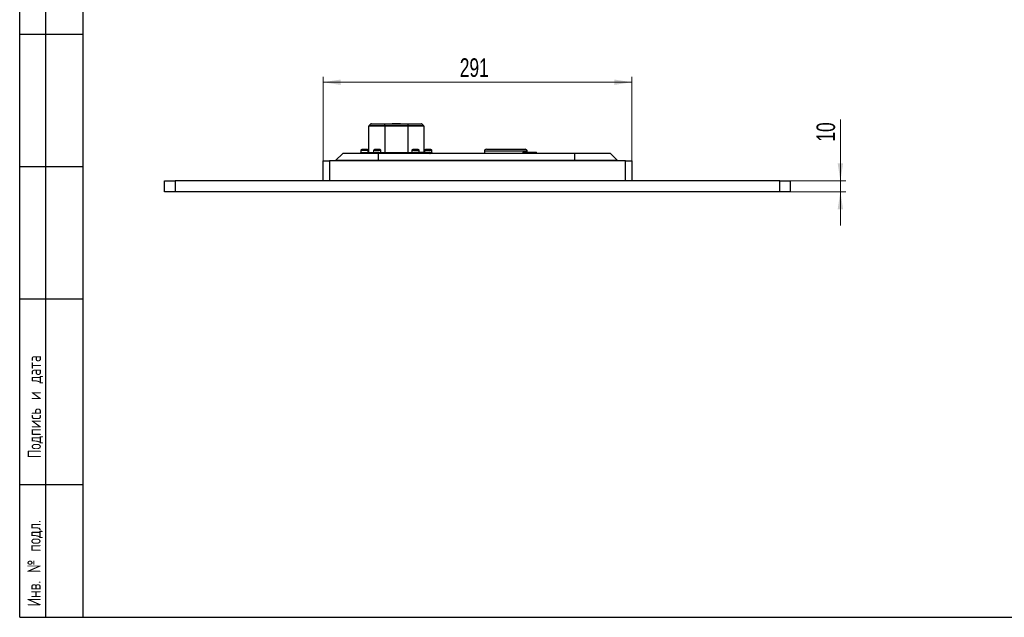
# Model space of a CAD drawing. Header units: millimetres. Extents: x 8 to 415, y 1 to 292.
# Tile 1 of 8: x 8 to 194, y 5 to 118. Entities that reach past the tile are written whole.
import ezdxf

# ---------------------------------------------------------------- set-up
doc = ezdxf.new("R2010")
doc.units = ezdxf.units.MM
doc.styles.add('SLDTEXTSTYLE0', font='TXT', dxfattribs={"width": 0.7, "bigfont": 'bigfont'})
doc.styles.add('SLDTEXTSTYLE1', font='TXT', dxfattribs={"width": 0.7})
doc.dimstyles.new('SLDDIMSTYLE0', dxfattribs={"dimtxt": 3.5, "dimasz": 3.302, "dimexe": 0, "dimexo": 0.0625, "dimgap": 0.875, "dimtad": 2, "dimlfac": 5, "dimrnd": 1e-09, "dimzin": 12, "dimdsep": 46, "dimtxsty": 'SLDTEXTSTYLE1', "dimsah": 1, "dimcen": 0.09, "dimadec": 0, "dimazin": 3, "dimtfac": 1, "dimtdec": 3, "dimtofl": 0, "dimtmove": 0, "dimatfit": 3, "dimfxl": 0, "dimfrac": 2, "dimtolj": 1, "dimtzin": 12, "dimarcsym": 0})
doc.dimstyles.new('SLDDIMSTYLE1', dxfattribs={"dimtxt": 3.5, "dimasz": 3.302, "dimexe": 0, "dimexo": 0.0625, "dimgap": 0.875, "dimtad": 2, "dimlfac": 5, "dimrnd": 1e-09, "dimzin": 12, "dimdsep": 46, "dimtxsty": 'SLDTEXTSTYLE1', "dimsah": 1, "dimcen": 0.09, "dimadec": 0, "dimazin": 3, "dimtfac": 1, "dimtdec": 3, "dimtmove": 0, "dimatfit": 0, "dimfxl": 0, "dimfrac": 2, "dimtolj": 1, "dimtzin": 12, "dimarcsym": 0})

# ---------------------------------------------------------------- blocks, each defined once
blk = doc.blocks.new('_D_9')
at = {"color": 7, "linetype": 'Continuous', "lineweight": 0}
for p, q in [((65.23, 91.12), (65.23, 106.95)), ((65.23, 105.95), (123.43, 105.95)), ((123.43, 91.12), (123.43, 106.95))]:
    blk.add_line(p, q, dxfattribs=at)
at = {"color": 7, "linetype": 'Continuous', "lineweight": 18}
for points in [[(65.23, 105.95), (68.53, 105.44), (68.53, 106.46)], [(123.43, 105.95), (120.13, 106.46), (120.13, 105.44)]]:
    blk.add_solid(points, dxfattribs=at)
at = {"color": 7, "linetype": 'Continuous', "lineweight": 18, "insert": (91, 110.46), "char_height": 3.5, "attachment_point": 1, "style": 'SLDTEXTSTYLE1'}
blk.add_mtext('291', dxfattribs=at)
blk = doc.blocks.new('_D_10')
at = {"color": 7, "linetype": 'Continuous', "lineweight": 0}
for p, q in [((162.78, 87.32), (162.78, 98.94)), ((153.33, 87.32), (163.78, 87.32)), ((162.78, 85.3), (162.78, 87.32)), ((153.33, 85.3), (163.78, 85.3)), ((162.78, 85.3), (162.78, 78.95))]:
    blk.add_line(p, q, dxfattribs=at)
at = {"color": 7, "linetype": 'Continuous', "lineweight": 18}
for points in [[(162.78, 87.32), (163.29, 90.62), (162.27, 90.62)], [(162.78, 85.3), (162.27, 81.99), (163.29, 81.99)]]:
    blk.add_solid(points, dxfattribs=at)
at = {"color": 7, "linetype": 'Continuous', "lineweight": 18, "insert": (158.27, 94.74), "char_height": 3.5, "attachment_point": 1, "rotation": 90, "style": 'SLDTEXTSTYLE1'}
blk.add_mtext('10', dxfattribs=at)

msp = doc.modelspace()

# ---------------------------------------------------------------- linework, layer by layer
at = {"color": 7, "linetype": 'Continuous', "lineweight": 25}
for p, q in [((20, 5), (20, 292)), ((8, 5), (8, 150.0001)), ((12.8784, 150.0001), (12.8784, 5.0001)), ((20, 5), (20, 150.0001)), ((8, 115), (20, 115)), ((73.8396, 92.7161), (73.8396, 97.6333)), ((76.8396, 97.6333), (73.8396, 97.6333)), ((73.8982, 97.7747), (74.181, 98.0575)), ((73.8982, 97.7747), (76.8396, 97.7747)), ((76.8396, 98.0575), (74.181, 98.0575)), ((74.3224, 98.1161), (76.8396, 98.1161)), ((76.8396, 98.1161), (81.2396, 98.1161)), ((76.8396, 98.0575), (76.8396, 98.1161)), ((81.2396, 98.0575), (76.8396, 98.0575)), ((76.8396, 97.7747), (76.8396, 98.0575)), ((76.8396, 97.7747), (76.8396, 97.6333)), ((76.8396, 97.7747), (81.2396, 97.7747)), ((76.8396, 97.6333), (76.8396, 92.7161)), ((81.2396, 97.6333), (76.8396, 97.6333)), ((78.2756, 98.1761), (78.2756, 98.1161)), ((78.2756, 98.1761), (79.8036, 98.1761)), ((79.8036, 98.1161), (79.8036, 98.1761)), ((81.2396, 98.1161), (83.7567, 98.1161)), ((81.2396, 98.1161), (81.2396, 98.0575)), ((81.2396, 97.7747), (81.2396, 98.0575)), ((83.8982, 98.0575), (81.2396, 98.0575)), ((81.2396, 97.7747), (81.2396, 97.6333)), ((81.2396, 97.7747), (84.181, 97.7747)), ((81.2396, 92.7161), (81.2396, 97.6333)), ((84.2396, 97.6333), (81.2396, 97.6333)), ((84.181, 97.7747), (83.8982, 98.0575)), ((84.2396, 97.6333), (84.2396, 92.7761)), ((72.3396, 93.1321), (72.3396, 92.7161)), ((72.3396, 93.1321), (72.87, 93.1321)), ((73.5654, 93.2361), (72.5138, 93.2361)), ((72.87, 93.1321), (73.7396, 93.1321)), ((73.7396, 92.7161), (73.7396, 93.1321)), ((74.7396, 93.1321), (74.7396, 92.7161)), ((74.7396, 93.1321), (75.3799, 93.1321)), ((75.9654, 93.2361), (74.9138, 93.2361)), ((75.3799, 93.1321), (76.1396, 93.1321)), ((76.1396, 92.7161), (76.1396, 93.1321)), ((81.9396, 93.1321), (81.9396, 92.7161)), ((81.9396, 93.1321), (82.5799, 93.1321)), ((83.1654, 93.2361), (82.1138, 93.2361)), ((82.5799, 93.1321), (83.3396, 93.1321)), ((83.3396, 92.7761), (83.3396, 93.1321)), ((84.3396, 93.1321), (84.3396, 92.7761)), ((84.3396, 93.1321), (85.7396, 93.1321)), ((84.7201, 93.2361), (84.5138, 93.2361)), ((85.5654, 93.2361), (84.7201, 93.2361)), ((84.843, 93.2361), (84.843, 93.2396)), ((85.2362, 93.2396), (85.2362, 93.2361)), ((85.7396, 92.7161), (85.7396, 93.1321)), ((95.6296, 92.9161), (95.6296, 92.5161)), ((103.7296, 92.9161), (95.6296, 92.9161)), ((96.0296, 93.3161), (103.3296, 93.3161)), ((103.7296, 92.7761), (103.7296, 92.9161)), ((65.2296, 87.3161), (65.2296, 91.1161)), ((65.2296, 91.1161), (66.4296, 91.1161)), ((66.4296, 91.1161), (66.4296, 87.3161)), ((122.2296, 91.1161), (66.4296, 91.1161)), ((67.5896, 91.1661), (68.9396, 92.5161)), ((67.5896, 91.1161), (67.5896, 91.1661)), ((75.6796, 91.1661), (67.5896, 91.1661)), ((75.6796, 92.5161), (68.9396, 92.5161)), ((72.4396, 92.7161), (72.3396, 92.7161)), ((72.4396, 92.7161), (72.5896, 92.7161)), ((72.5896, 92.7161), (75.079, 92.7161)), ((72.5896, 92.7161), (72.5896, 92.5161)), ((75.3799, 92.7161), (75.0696, 92.7161)), ((75.8096, 92.7161), (75.3799, 92.7161)), ((75.6796, 91.1661), (75.6796, 92.5161)), ((112.6796, 92.5161), (75.6796, 92.5161)), ((112.6796, 91.1661), (75.6796, 91.1661)), ((75.6796, 91.1161), (75.6796, 91.1661)), ((75.8001, 92.7161), (82.279, 92.7161)), ((82.5799, 92.7161), (82.2696, 92.7161)), ((82.9196, 92.7161), (82.5799, 92.7161)), ((82.9196, 92.7161), (82.9196, 92.5761)), ((82.9196, 92.7161), (85.4396, 92.7161)), ((82.9196, 92.5761), (85.4396, 92.5761)), ((82.9796, 92.7761), (85.3796, 92.7761)), ((85.4396, 92.5761), (85.4396, 92.7161)), ((85.4396, 92.7161), (85.4896, 92.7161)), ((85.4896, 92.7161), (85.4896, 92.5161)), ((85.4896, 92.7161), (85.6396, 92.7161)), ((85.7396, 92.7161), (85.6396, 92.7161)), ((102.9196, 92.7161), (102.9196, 92.5761)), ((102.9196, 92.7161), (105.4396, 92.7161)), ((102.9196, 92.5761), (105.4396, 92.5761)), ((102.9796, 92.7761), (105.3796, 92.7761)), ((105.4396, 92.5761), (105.4396, 92.7161)), ((119.4196, 92.5161), (112.6796, 92.5161)), ((112.6796, 91.1661), (112.6796, 92.5161)), ((120.7696, 91.1661), (112.6796, 91.1661)), ((112.6796, 91.1161), (112.6796, 91.1661)), ((120.7696, 91.1661), (119.4196, 92.5161)), ((120.7696, 91.1161), (120.7696, 91.1661)), ((122.2296, 87.3161), (122.2296, 91.1161)), ((122.2296, 91.1161), (123.4296, 91.1161)), ((123.4296, 91.1161), (123.4296, 87.3161)), ((20, 90), (8, 90)), ((35.3296, 87.3161), (37.3296, 87.3161)), ((35.3296, 85.2961), (35.3296, 87.3161)), ((37.3296, 87.3161), (37.3296, 85.2961)), ((151.3296, 87.3161), (37.3296, 87.3161)), ((151.3296, 85.2961), (151.3296, 87.3161)), ((151.3296, 87.3161), (153.3296, 87.3161)), ((153.3296, 87.3161), (153.3296, 85.2961)), ((37.3296, 85.2961), (35.3296, 85.2961)), ((151.3296, 85.2961), (37.3296, 85.2961)), ((153.3296, 85.2961), (151.3296, 85.2961)), ((20, 65), (8, 65)), ((20, 30), (8, 30)), ((8, 5), (20, 5)), ((20, 5), (415, 5))]:
    msp.add_line(p, q, dxfattribs=at)
for centre, radius, start, end in [((74.0396, 97.6333), 0.2, 135, 180), ((74.3224, 97.9161), 0.2, 90, 135), ((83.7567, 97.9161), 0.2, 45, 90), ((84.0396, 97.6333), 0.2, 0, 45), ((73.0396, 92.1574), 1.2, 115.98621, 125.685335), ((73.0396, 92.1574), 1.2, 54.314665, 64.01379), ((75.4396, 92.1574), 1.2, 115.98621, 125.685335), ((75.4396, 92.1574), 1.2, 54.314665, 64.01379), ((82.6396, 92.1574), 1.2, 115.98621, 125.685335), ((82.6396, 92.1574), 1.2, 54.314665, 64.01379), ((85.0396, 92.1574), 1.2, 115.98621, 125.685335), ((85.0396, 92.1574), 1.2, 54.314665, 64.01379), ((96.0296, 92.9161), 0.4, 90, 180), ((103.3296, 92.9161), 0.4, 0, 90), ((72.4396, 92.5161), 0.2, 90, 180), ((82.9796, 92.7161), 0.06, 90, 180), ((82.9796, 92.5761), 0.06, 180, 270), ((85.3796, 92.7161), 0.06, 0, 90), ((85.3796, 92.5761), 0.06, 270, 0), ((85.6396, 92.5161), 0.2, 0, 90), ((102.9796, 92.7161), 0.06, 90, 180), ((102.9796, 92.5761), 0.06, 180, 270), ((105.3796, 92.7161), 0.06, 0, 90), ((105.3796, 92.5761), 0.06, 270, 0)]:
    msp.add_arc(centre, radius, start, end, dxfattribs=at)

# ---------------------------------------------------------------- texts
at = {"color": 7, "linetype": 'Continuous', "lineweight": 0, "char_height": 2.5, "attachment_point": 1, "rotation": 90, "style": 'SLDTEXTSTYLE0'}
for s, insert in [('Подпись и дата', (9.5139, 35.016)), ('Инв. № подл.', (9.4536, 7.0763))]:
    msp.add_mtext(s, dxfattribs=dict(at, insert=insert))

# ---------------------------------------------------------------- dimensions: what is measured, and where the dimension line sits
at = {"color": 7, "linetype": 'Continuous', "lineweight": 18}
dim = msp.add_linear_dim(base=(123.4296, 105.9483), p1=(65.2296, 91.1161), p2=(123.4296, 91.1161), dimstyle='SLDDIMSTYLE0', dxfattribs=at)
dim.commit()
dim.dimension.update_dxf_attribs({"geometry": '_D_9', "text_midpoint": (94.3296, 105.9483), "dimtype": 160})
dim = msp.add_linear_dim(base=(162.7779, 87.3161), p1=(153.3296, 85.2961), p2=(153.3296, 87.3161), angle=90, text='10', dimstyle='SLDDIMSTYLE1', dxfattribs=at)
dim.commit()
dim.dimension.update_dxf_attribs({"geometry": '_D_10', "text_midpoint": (162.7779, 96.8432), "dimtype": 160})

doc.saveas('drawing.dxf')
